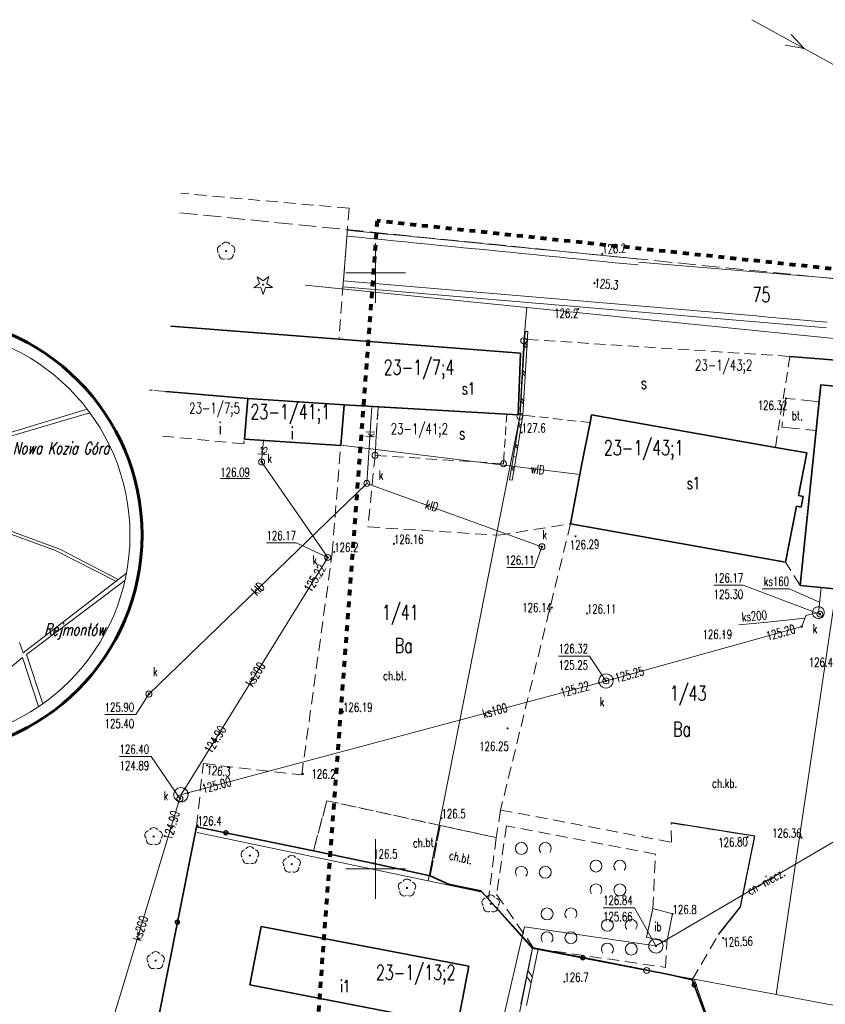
# Model space of a CAD drawing. Header units: metres. Extents: x 6595698 to 6595908, y 5799298 to 5799471.
# Tile 5 of 6: x 6595770 to 6595838, y 5799389 to 5799471. Entities that reach past the tile are written whole.
import ezdxf
from ezdxf.enums import TextEntityAlignment as Align

# ---------------------------------------------------------------- set-up
doc = ezdxf.new("R2010")
doc.units = ezdxf.units.M
doc.header["$MEASUREMENT"] = 0
for name, pattern in [('1', [0]), ('1_1', [0]), ('1_EGBN', [0]), ('1_EGBU_A', [0]), ('1_OTDI', [0]), ('1_OTKC', [1.5, 1, -0.5]), ('1_OTKJ', [2, 1.5, -0.5]), ('1_OTKK', [0]), ('1_OTKR', [0]), ('1_OTKU', [2, 1.5, -0.5]), ('1_OTZK', [1.5, 1, -0.5]), ('1_OTZZ', [1.5, 1, -0.5]), ('1_SUCP', [0]), ('1_SUEP_A', [0]), ('1_SUKP', [0]), ('1_SUKS', [0]), ('1_SUPK', [0]), ('1_SUWP', [0]), ('3', [1, 0.5, -0.5]), ('GDE', [0]), ('GUK', [2, 1.5, -0.5])]:
    doc.linetypes.add(name, pattern=pattern)
doc.layers.get('0').update_dxf_attribs({"color": 250, "linetype": 'CONTINUOUS', "lineweight": 100})
for name, color, linetype, lineweight in [('1_L_0', 7, '1_1', 15), ('DZIALKI_L_0', 7, '1', 18), ('DZIALKI_T_0', 7, 'CONTINUOUS', 20), ('EGBB_E_T_0', 7, 'CONTINUOUS', 20), ('EGBB_E_T_1', 7, 'CONTINUOUS', 20), ('EGBB_L_0', 7, '1_EGBU_A', 35), ('EGBB_T_0', 7, 'CONTINUOUS', 18), ('EGBC_L_0', 7, '1_EGBN', 18), ('EGBE_T_0', 7, 'CONTINUOUS', 18), ('GRT_T_0', 7, 'CONTINUOUS', 18), ('KLASOUZYTKI_L_0', 3, '3', 15), ('KLASOUZYTKI_T_0', 3, 'CONTINUOUS', 15), ('KRZYZE_L_0', 7, '1', 18), ('OPISY_L_0', 7, '1', 20), ('OPISY_L_5', 7, '1', 60), ('OPISY_T_0', 7, 'CONTINUOUS', 20), ('OTD_E_T_7', 7, 'CONTINUOUS', 0), ('OTD_L_12', 7, 'CONTINUOUS', 18), ('OTD_L_14', 7, '1_OTDI', 18), ('OTD_L_7', 7, 'CONTINUOUS', 18), ('OTK_E_T_1', 7, 'CONTINUOUS', 15), ('OTK_E_T_3', 7, 'CONTINUOUS', 0), ('OTK_L_1', 7, '1_OTKK', 25), ('OTK_L_2', 7, '1_OTKC', 18), ('OTK_L_4', 7, '1_OTKU', 18), ('OTK_L_5', 7, 'CONTINUOUS', 18), ('OTO_L_0', 7, 'CONTINUOUS', 35), ('OTR_T_0', 7, 'CONTINUOUS', 18), ('OTR_T_1', 7, 'CONTINUOUS', 18), ('OTZ_L_0', 7, '1_OTZZ', 18), ('OTZ_L_1', 7, '1_OTZK', 18), ('OTZ_T_0', 3, 'CONTINUOUS', 18), ('OTZ_T_1', 3, 'CONTINUOUS', 18), ('SUCP_E_T_0', 200, 'CONTINUOUS', 18), ('SUCP_L_0', 200, '1_SUCP', 18), ('SUCR_T_0', 200, 'CONTINUOUS', 18), ('SUEP_L_0', 1, '1_SUEP_A', 18), ('SUK_E_T_4', 34, 'CONTINUOUS', 0), ('SUK_L_5', 34, '1_SUKS', 18), ('SUK_T_3', 34, 'CONTINUOUS', 18), ('SUKP_E_T_0', 34, 'CONTINUOUS', 0), ('SUKP_L_0', 34, '1_SUKP', 18), ('SUKR_T_0', 34, 'CONTINUOUS', 18), ('SUP_E_T_1', 7, 'CONTINUOUS', 0), ('SUP_L_1', 7, '1_SUPK', 18), ('SUP_T_4', 7, 'CONTINUOUS', 18), ('SUWP_E_T_0', 5, 'CONTINUOUS', 0), ('SUWP_L_0', 5, '1_SUWP', 18), ('ZAKRES_L_0', 1, '3', 80)]:
    doc.layers.add(name, color=color, linetype=linetype, lineweight=lineweight)
doc.styles.get("Standard").update_dxf_attribs({"font": 'Simplex.SHX', "width": 0.75})

# ---------------------------------------------------------------- blocks, each defined once
blk = doc.blocks.new('1_EGBP12_01')
at = {"linetype": 'Continuous'}
blk.add_circle((0, 0), 0.25, dxfattribs=at)
blk = doc.blocks.new('1_OTZK')
at = {"linetype": 'Continuous'}
for centre in [(-1, 1), (1, -1)]:
    blk.add_circle(centre, 0.5, dxfattribs=at)
for centre, start, end in [((1, 1), 318.59038, 221.40962), ((-1, -1), 318.70311, 221.29689)]:
    blk.add_arc(centre, 0.5, start, end, dxfattribs=at)
blk = doc.blocks.new('1_OTRS')
at = {"linetype": 'Continuous'}
blk.add_circle((0, 0), 0.045, dxfattribs=at)
blk = doc.blocks.new('1_OTRN')
at = {"linetype": 'Continuous'}
blk.add_circle((0, 0), 0.045, dxfattribs=at)
blk = doc.blocks.new('1_OTZG')
at = {"linetype": 'Continuous'}
for p, q in [((-0.78225, -0.26495), (-0.3012, 0.09375)), ((-0.3012, 0.09375), (-0.4937, 0.6621)), ((-0.4937, 0.6621), (-0.0039, 0.31545)), ((-0.0039, 0.31545), (0.4771, 0.67415)), ((0.4771, 0.67415), (0.2988, 0.1012)), ((0.2988, 0.1012), (0.7886, -0.24545)), ((-0.18225, -0.2575), (-0.78225, -0.26495)), ((0.01025, -0.82585), (-0.18225, -0.2575)), ((0.1886, -0.2529), (0.01025, -0.82585)), ((0.7886, -0.24545), (0.1886, -0.2529))]:
    blk.add_line(p, q, dxfattribs=at)
blk.add_circle((0, 0), 0.045, dxfattribs=at)
blk = doc.blocks.new('1_OTZL')
at = {"linetype": 'Continuous'}
blk.add_circle((0, 0), 0.045, dxfattribs=at)
for centre, start, end in [((-0.357, 0.116), 102.14447, 221.86002), ((0, 0.375), 30.14012, 149.85988), ((0.357, 0.116), 318.13998, 77.85553), ((-0.22, -0.303), 174.14818, 293.85423), ((0.22, -0.303), 246.14577, 5.85182)]:
    blk.add_arc(centre, 0.375, start, end, dxfattribs=at)
blk = doc.blocks.new('1_SUPS')
at = {"linetype": 'Continuous'}
blk.add_circle((0, 0), 0.0625, dxfattribs=at)
blk = doc.blocks.new('1_SUPW')
at = {"linetype": 'Continuous'}
blk.add_circle((0, 0), 0.25, dxfattribs=at)
blk = doc.blocks.new('1_SUKS')
at = {"linetype": 'Continuous'}
blk.add_circle((0, 0), 0.25, dxfattribs=at)
blk = doc.blocks.new('GRT')
at = {"linetype": 'Continuous'}
blk.add_circle((0, 0), 0.25, dxfattribs=at)

msp = doc.modelspace()

# ---------------------------------------------------------------- linework, layer by layer
at = {"layer": '1_L_0', "linetype": '1_OTKU'}
msp.add_line((6595834.061, 5799437.064), (6595836.945, 5799436.77), dxfattribs=at)
at = {"layer": 'DZIALKI_L_0', "linetype": 'GDE'}
for p, q in [((6595794.09, 5799448.97), (6595812.69, 5799447.1)), ((6595812.42, 5799444.3), (6595812.69, 5799447.1)), ((6595812.69, 5799447.1), (6595842.16, 5799444.12)), ((6595812.09, 5799437.96), (6595812.42, 5799444.3)), ((6595804.41, 5799398.99), (6595812.09, 5799437.96)), ((6595833.61, 5799389.46), (6595838.85, 5799424.93)), ((6595785.03, 5799403.06), (6595804.41, 5799398.99)), ((6595808.94, 5799398.04), (6595804.41, 5799398.99)), ((6595813.16, 5799393.33), (6595808.94, 5799398.04)), ((6595805.54, 5799355.65), (6595813.16, 5799393.33)), ((6595813.16, 5799393.33), (6595822.73, 5799391.48)), ((6595822.73, 5799391.48), (6595826.73, 5799390.76)), ((6595833.61, 5799389.46), (6595826.73, 5799390.76)), ((6595826.73, 5799390.76), (6595829.35, 5799383.14)), ((6595833.61, 5799389.46), (6595840.49, 5799388.15))]:
    msp.add_line(p, q, dxfattribs=at)
at = {"layer": 'EGBB_L_0', "linetype": '1_1'}
for p, q in [((6595812.14, 5799443.259), (6595782.826, 5799445.527)), ((6595812.14, 5799443.259), (6595811.966, 5799438.104)), ((6595789.27, 5799439.45), (6595782.413, 5799440.05)), ((6595835.62, 5799423.778), (6595837.337, 5799440.617)), ((6595837.337, 5799440.617), (6595867.787, 5799437.541)), ((6595789.27, 5799439.45), (6595788.99, 5799436.05)), ((6595797.35, 5799438.92), (6595789.27, 5799439.45)), ((6595797.35, 5799438.92), (6595797.07, 5799435.53)), ((6595811.966, 5799438.104), (6595797.35, 5799438.92)), ((6595817.31, 5799433.99), (6595817.99, 5799437.44)), ((6595817.99, 5799437.44), (6595818.12, 5799438.09)), ((6595818.12, 5799438.09), (6595833.53, 5799435.35)), ((6595797.07, 5799435.53), (6595788.99, 5799436.05)), ((6595836.165, 5799434.894), (6595833.53, 5799435.35)), ((6595835.479, 5799431.329), (6595836.165, 5799434.894)), ((6595816.351, 5799428.958), (6595817.31, 5799433.99)), ((6595835.479, 5799431.329), (6595835.856, 5799431.248)), ((6595835.856, 5799431.248), (6595835.696, 5799430.353)), ((6595834.378, 5799425.726), (6595835.302, 5799430.43)), ((6595835.696, 5799430.353), (6595835.302, 5799430.43)), ((6595816.351, 5799428.958), (6595834.378, 5799425.726)), ((6595849.207, 5799422.4), (6595835.62, 5799423.778))]:
    msp.add_line(p, q, dxfattribs=at)
at = {"layer": 'EGBB_L_0', "linetype": '1_EGBU_A'}
for p, q in [((6595789.45, 5799390.28), (6595790.4, 5799395.17)), ((6595790.4, 5799395.17), (6595807.83, 5799391.84)), ((6595807.83, 5799391.84), (6595806.869, 5799386.896)), ((6595806.869, 5799386.896), (6595789.45, 5799390.28))]:
    msp.add_line(p, q, dxfattribs=at)
at = {"layer": 'EGBC_L_0', "linetype": '1_EGBN'}
for p, q in [((6595835.62, 5799423.778), (6595837.337, 5799440.617)), ((6595837.337, 5799440.617), (6595867.787, 5799437.541)), ((6595849.207, 5799422.4), (6595835.62, 5799423.778))]:
    msp.add_line(p, q, dxfattribs=at)
at = {"layer": 'KLASOUZYTKI_L_0', "linetype": 'GUK'}
msp.add_line((6595874.61, 5799445.87), (6595783.544, 5799455.043), dxfattribs=at)
at = {"layer": 'KRZYZE_L_0', "linetype": '1'}
for p, q in [((6595800, 5799447.5), (6595800, 5799452.5)), ((6595797.5, 5799450), (6595802.5, 5799450)), ((6595800, 5799397.5), (6595800, 5799402.5)), ((6595797.5, 5799400), (6595802.5, 5799400))]:
    msp.add_line(p, q, dxfattribs=at)
at = {"layer": 'OPISY_L_0', "linetype": '1'}
for p, q in [((6595768.429, 5799436.329), (6595775.8, 5799438.575)), ((6595776.035, 5799438.263), (6595768.628, 5799436.071)), ((6595773.145, 5799426.708), (6595763.922, 5799430.069)), ((6595764.031, 5799430.306), (6595773.515, 5799426.834)), ((6595778.218, 5799424.136), (6595773.145, 5799426.708)), ((6595773.515, 5799426.834), (6595778.417, 5799424.29)), ((6595770.431, 5799418.127), (6595779.098, 5799424.815)), ((6595778.967, 5799424.182), (6595770.729, 5799417.985)), ((6595770.129, 5799418.979), (6595770.431, 5799418.127)), ((6595770.37, 5799417.72), (6595761.899, 5799410.661)), ((6595771.725, 5799413.61), (6595770.37, 5799417.72)), ((6595770.729, 5799417.985), (6595772.08, 5799413.855))]:
    msp.add_line(p, q, dxfattribs=at)
msp.add_circle((6595762.049, 5799428.005), 17.344, dxfattribs=at)
at = {"layer": 'OPISY_L_5', "linetype": '1'}
msp.add_circle((6595762.049, 5799428.005), 18.357, dxfattribs=at)
at = {"layer": 'OTD_L_12'}
for p, q in [((6595812.539, 5799445.087), (6595812.398, 5799442.754)), ((6595812.777, 5799445.072), (6595812.539, 5799445.087)), ((6595812.777, 5799445.072), (6595812.637, 5799442.739)), ((6595812.483, 5799444.153), (6595812.707, 5799443.906)), ((6595812.468, 5799443.92), (6595812.693, 5799443.673)), ((6595812.398, 5799442.754), (6595812.257, 5799440.421)), ((6595812.637, 5799442.739), (6595812.496, 5799440.407)), ((6595812.328, 5799441.588), (6595812.552, 5799441.34)), ((6595812.342, 5799441.821), (6595812.566, 5799441.573)), ((6595812.257, 5799440.421), (6595812.116, 5799438.089)), ((6595812.496, 5799440.407), (6595812.355, 5799438.074)), ((6595812.187, 5799439.255), (6595812.411, 5799439.007)), ((6595812.201, 5799439.488), (6595812.425, 5799439.24)), ((6595812.118, 5799438.1), (6595811.839, 5799436.345)), ((6595812.006, 5799437.398), (6595812.214, 5799437.185)), ((6595812.354, 5799438.063), (6595812.075, 5799436.308)), ((6595812.355, 5799438.074), (6595812.116, 5799438.089)), ((6595812.354, 5799438.063), (6595812.118, 5799438.1)), ((6595811.978, 5799437.223), (6595812.186, 5799437.01)), ((6595811.839, 5799436.345), (6595811.56, 5799434.591)), ((6595812.075, 5799436.308), (6595811.796, 5799434.553)), ((6595811.7, 5799435.468), (6595811.908, 5799435.255)), ((6595811.728, 5799435.643), (6595811.936, 5799435.431)), ((6595811.561, 5799434.592), (6595811.223, 5799432.647)), ((6595811.796, 5799434.551), (6595811.458, 5799432.606)), ((6595811.796, 5799434.553), (6595811.56, 5799434.591)), ((6595811.796, 5799434.551), (6595811.561, 5799434.592)), ((6595811.392, 5799433.62), (6595811.593, 5799433.384)), ((6595811.426, 5799433.814), (6595811.627, 5799433.579)), ((6595811.458, 5799432.606), (6595811.223, 5799432.647)), ((6595812.178, 5799388.64), (6595813.148, 5799393.369)), ((6595812.668, 5799388.539), (6595813.638, 5799393.268)), ((6595813.148, 5799393.369), (6595813.638, 5799393.268)), ((6595813.153, 5799390.904), (6595812.76, 5799391.477)), ((6595813.056, 5799390.431), (6595812.663, 5799391.004))]:
    msp.add_line(p, q, dxfattribs=at)
at = {"layer": 'OTD_L_14', "linetype": '1_OTDI'}
for p, q in [((6595823.26, 5799396.669), (6595822.727, 5799394.278)), ((6595824.91, 5799396.22), (6595823.26, 5799396.669)), ((6595824.422, 5799393.844), (6595824.91, 5799396.22)), ((6595822.727, 5799394.278), (6595824.422, 5799393.844))]:
    msp.add_line(p, q, dxfattribs=at)
at = {"layer": 'OTD_L_7'}
for p, q in [((6595812.682, 5799443.53), (6595812.736, 5799444.423)), ((6595813.67, 5799444.363), (6595812.736, 5799444.423)), ((6595815.071, 5799444.271), (6595814.137, 5799444.332)), ((6595816.472, 5799444.18), (6595815.538, 5799444.241)), ((6595817.873, 5799444.089), (6595816.939, 5799444.15)), ((6595819.274, 5799443.998), (6595818.34, 5799444.058)), ((6595820.675, 5799443.906), (6595819.741, 5799443.967)), ((6595822.077, 5799443.815), (6595821.142, 5799443.876)), ((6595823.478, 5799443.724), (6595822.544, 5799443.785)), ((6595824.879, 5799443.633), (6595823.945, 5799443.694)), ((6595826.28, 5799443.542), (6595825.346, 5799443.602)), ((6595827.681, 5799443.45), (6595826.747, 5799443.511)), ((6595829.082, 5799443.359), (6595828.148, 5799443.42)), ((6595830.483, 5799443.268), (6595829.549, 5799443.329)), ((6595831.884, 5799443.177), (6595830.95, 5799443.237)), ((6595833.285, 5799443.085), (6595832.351, 5799443.146)), ((6595812.602, 5799442.191), (6595812.656, 5799443.084)), ((6595834.75, 5799442.99), (6595833.752, 5799443.055)), ((6595834.608, 5799442.103), (6595834.75, 5799442.99)), ((6595812.522, 5799440.851), (6595812.575, 5799441.744)), ((6595834.396, 5799440.772), (6595834.538, 5799441.659)), ((6595781.291, 5799440.148), (6595781.04, 5799440.17)), ((6595782.413, 5799440.05), (6595781.416, 5799440.137)), ((6595783.389, 5799439.964), (6595782.413, 5799440.05)), ((6595784.855, 5799439.836), (6595783.878, 5799439.922)), ((6595812.441, 5799439.511), (6595812.495, 5799440.405)), ((6595834.183, 5799439.442), (6595834.325, 5799440.329)), ((6595786.32, 5799439.708), (6595785.343, 5799439.794)), ((6595787.785, 5799439.58), (6595786.808, 5799439.665)), ((6595789.27, 5799439.45), (6595788.274, 5799439.537)), ((6595789.27, 5799439.45), (6595789.188, 5799438.453)), ((6595812.355, 5799438.067), (6595812.415, 5799439.065)), ((6595833.971, 5799438.111), (6595834.113, 5799438.998)), ((6595800.21, 5799438.74), (6595800.146, 5799437.742)), ((6595800.21, 5799438.74), (6595801.209, 5799438.686)), ((6595801.675, 5799438.661), (6595802.607, 5799438.611)), ((6595803.073, 5799438.586), (6595804.006, 5799438.535)), ((6595804.472, 5799438.51), (6595805.404, 5799438.46)), ((6595805.87, 5799438.435), (6595806.803, 5799438.385)), ((6595807.269, 5799438.359), (6595808.201, 5799438.309)), ((6595808.667, 5799438.284), (6595809.6, 5799438.234)), ((6595810.066, 5799438.209), (6595810.998, 5799438.158)), ((6595810.953, 5799437.454), (6595810.998, 5799438.158)), ((6595789.155, 5799438.053), (6595789.089, 5799437.252)), ((6595800.124, 5799437.403), (6595800.081, 5799436.725)), ((6595812.355, 5799438.067), (6595813.349, 5799437.956)), ((6595813.735, 5799437.913), (6595814.509, 5799437.827)), ((6595814.896, 5799437.784), (6595815.669, 5799437.698)), ((6595816.056, 5799437.655), (6595816.83, 5799437.569)), ((6595817.216, 5799437.526), (6595817.99, 5799437.44)), ((6595818.077, 5799437.873), (6595817.99, 5799437.44)), ((6595819.082, 5799437.919), (6595818.12, 5799438.09)), ((6595820.524, 5799437.663), (6595819.563, 5799437.834)), ((6595821.967, 5799437.406), (6595821.005, 5799437.577)), ((6595833.759, 5799436.781), (6595833.9, 5799437.668)), ((6595789.056, 5799436.851), (6595788.99, 5799436.05)), ((6595810.885, 5799436.397), (6595810.93, 5799437.102)), ((6595823.409, 5799437.15), (6595822.448, 5799437.321)), ((6595824.852, 5799436.893), (6595823.89, 5799437.064)), ((6595826.294, 5799436.637), (6595825.333, 5799436.808)), ((6595827.737, 5799436.38), (6595826.775, 5799436.551)), ((6595783.102, 5799436.208), (6595782.13, 5799436.3)), ((6595784.56, 5799436.069), (6595783.588, 5799436.162)), ((6595786.018, 5799435.931), (6595785.046, 5799436.023)), ((6595787.476, 5799435.792), (6595786.504, 5799435.885)), ((6595788.957, 5799435.651), (6595787.962, 5799435.746)), ((6595788.979, 5799435.917), (6595788.957, 5799435.651)), ((6595800.059, 5799436.386), (6595800.015, 5799435.707)), ((6595810.817, 5799435.34), (6595810.862, 5799436.045)), ((6595829.18, 5799436.124), (6595828.218, 5799436.295)), ((6595830.622, 5799435.867), (6595829.66, 5799436.038)), ((6595832.065, 5799435.611), (6595831.103, 5799435.782)), ((6595833.53, 5799435.35), (6595833.688, 5799436.337)), ((6595799.994, 5799435.368), (6595799.95, 5799434.69)), ((6595810.73, 5799433.99), (6595810.794, 5799434.988)), ((6595833.53, 5799435.35), (6595832.545, 5799435.525)), ((6595799.95, 5799434.69), (6595800.948, 5799434.625)), ((6595801.414, 5799434.595), (6595802.345, 5799434.534)), ((6595802.811, 5799434.504), (6595803.743, 5799434.444)), ((6595804.209, 5799434.413), (6595805.14, 5799434.353)), ((6595805.606, 5799434.323), (6595806.538, 5799434.262)), ((6595807.003, 5799434.232), (6595807.935, 5799434.171)), ((6595808.401, 5799434.141), (6595809.333, 5799434.081)), ((6595809.798, 5799434.05), (6595810.73, 5799433.99))]:
    msp.add_line(p, q, dxfattribs=at)
at = {"layer": 'OTK_L_1', "linetype": '1_OTKK'}
for p, q in [((6595831.8, 5799402.75), (6595824.79, 5799403.85)), ((6595831.8, 5799402.75), (6595824.79, 5799403.85)), ((6595830.61, 5799396.83), (6595831.8, 5799402.75)), ((6595830.61, 5799396.83), (6595831.8, 5799402.75)), ((6595828.77, 5799394.5), (6595830.61, 5799396.83)), ((6595828.77, 5799394.5), (6595830.61, 5799396.83))]:
    msp.add_line(p, q, dxfattribs=at)
at = {"layer": 'OTK_L_2', "linetype": '1_OTKC'}
for p, q in [((6595797.07, 5799435.53), (6595797.35, 5799438.92)), ((6595797.35, 5799438.92), (6595800.21, 5799438.74)), ((6595799.95, 5799434.69), (6595800.21, 5799438.74)), ((6595796.36, 5799426.5), (6595797.07, 5799435.53)), ((6595799.95, 5799434.69), (6595799.36, 5799428.69)), ((6595799.36, 5799428.69), (6595810.3, 5799427.99)), ((6595810.3, 5799427.99), (6595816.351, 5799428.958)), ((6595816.351, 5799428.958), (6595810.48, 5799404.94)), ((6595816.351, 5799428.958), (6595810.48, 5799404.94)), ((6595834.378, 5799425.726), (6595816.351, 5799428.958)), ((6595793.8, 5799407.88), (6595796.36, 5799426.5)), ((6595835.62, 5799423.778), (6595834.378, 5799425.726)), ((6595849.207, 5799422.4), (6595835.62, 5799423.778)), ((6595784.97, 5799403.54), (6595785.55, 5799408.83)), ((6595785.55, 5799408.83), (6595793.8, 5799407.88)), ((6595794.779, 5799401.51), (6595795.92, 5799405.72)), ((6595795.92, 5799405.72), (6595794.779, 5799401.51)), ((6595795.92, 5799405.72), (6595805.412, 5799403.646)), ((6595805.412, 5799403.646), (6595795.92, 5799405.72)), ((6595810.48, 5799404.94), (6595810.11, 5799402.62)), ((6595810.48, 5799404.94), (6595824.81, 5799402.23)), ((6595794.779, 5799401.51), (6595784.97, 5799403.54)), ((6595805.412, 5799403.646), (6595804.58, 5799399.41)), ((6595804.58, 5799399.41), (6595805.412, 5799403.646)), ((6595810.11, 5799402.62), (6595805.412, 5799403.646)), ((6595805.412, 5799403.646), (6595810.11, 5799402.62)), ((6595831.8, 5799402.75), (6595824.79, 5799403.85)), ((6595824.81, 5799402.23), (6595824.79, 5799403.85)), ((6595830.61, 5799396.83), (6595831.8, 5799402.75)), ((6595810.11, 5799402.62), (6595809.47, 5799397.45)), ((6595794.779, 5799401.51), (6595799.85, 5799400.46)), ((6595799.85, 5799400.46), (6595804.58, 5799399.41)), ((6595804.58, 5799399.41), (6595806.1, 5799398.73)), ((6595806.1, 5799398.73), (6595808.83, 5799398.15)), ((6595808.83, 5799398.15), (6595809.47, 5799397.45)), ((6595828.77, 5799394.5), (6595830.61, 5799396.83)), ((6595826.563, 5799390.691), (6595828.77, 5799394.5)), ((6595829.377, 5799383.256), (6595826.563, 5799390.691))]:
    msp.add_line(p, q, dxfattribs=at)
at = {"layer": 'OTK_L_4', "linetype": '1_OTKU'}
for p, q in [((6595834.409, 5799439.474), (6595834.061, 5799437.064)), ((6595837.192, 5799439.19), (6595834.409, 5799439.474)), ((6595836.945, 5799436.77), (6595837.192, 5799439.19)), ((6595834.061, 5799437.064), (6595836.945, 5799436.77))]:
    msp.add_line(p, q, dxfattribs=at)
at = {"layer": 'OTK_L_5', "linetype": '1_OTKR'}
for p, q in [((6595797.28, 5799449.09), (6595797.608, 5799453.33)), ((6595822.06, 5799450.91), (6595851.74, 5799448.42))]:
    msp.add_line(p, q, dxfattribs=at)
at = {"layer": 'OTK_L_5', "linetype": '1_OTKJ'}
for p, q in [((6595798.562, 5799452.984), (6595797.584, 5799453.081)), ((6595798.611, 5799453.482), (6595797.633, 5799453.579)), ((6595799.589, 5799453.385), (6595798.611, 5799453.482)), ((6595800.567, 5799453.288), (6595799.589, 5799453.385)), ((6595801.545, 5799453.191), (6595800.567, 5799453.288)), ((6595802.523, 5799453.095), (6595801.545, 5799453.191)), ((6595803.501, 5799452.998), (6595802.523, 5799453.095)), ((6595799.54, 5799452.888), (6595798.562, 5799452.984)), ((6595800.518, 5799452.791), (6595799.54, 5799452.888)), ((6595801.496, 5799452.694), (6595800.518, 5799452.791)), ((6595802.474, 5799452.597), (6595801.496, 5799452.694)), ((6595803.452, 5799452.5), (6595802.474, 5799452.597)), ((6595804.43, 5799452.404), (6595803.452, 5799452.5)), ((6595804.479, 5799452.901), (6595803.501, 5799452.998)), ((6595805.408, 5799452.307), (6595804.43, 5799452.404)), ((6595805.458, 5799452.804), (6595804.479, 5799452.901)), ((6595806.386, 5799452.21), (6595805.408, 5799452.307)), ((6595806.436, 5799452.708), (6595805.458, 5799452.804)), ((6595807.364, 5799452.113), (6595806.386, 5799452.21)), ((6595807.414, 5799452.611), (6595806.436, 5799452.708)), ((6595808.392, 5799452.514), (6595807.414, 5799452.611)), ((6595809.37, 5799452.417), (6595808.392, 5799452.514)), ((6595810.348, 5799452.32), (6595809.37, 5799452.417)), ((6595811.326, 5799452.224), (6595810.348, 5799452.32)), ((6595812.304, 5799452.127), (6595811.326, 5799452.224)), ((6595808.342, 5799452.016), (6595807.364, 5799452.113)), ((6595809.321, 5799451.92), (6595808.342, 5799452.016)), ((6595810.299, 5799451.823), (6595809.321, 5799451.92)), ((6595811.277, 5799451.726), (6595810.299, 5799451.823)), ((6595812.255, 5799451.629), (6595811.277, 5799451.726)), ((6595813.233, 5799451.532), (6595812.255, 5799451.629)), ((6595813.282, 5799452.03), (6595812.304, 5799452.127)), ((6595814.211, 5799451.436), (6595813.233, 5799451.532)), ((6595814.26, 5799451.933), (6595813.282, 5799452.03)), ((6595815.189, 5799451.339), (6595814.211, 5799451.436)), ((6595815.238, 5799451.836), (6595814.26, 5799451.933)), ((6595816.216, 5799451.74), (6595815.238, 5799451.836)), ((6595817.194, 5799451.643), (6595816.216, 5799451.74)), ((6595818.172, 5799451.546), (6595817.194, 5799451.643)), ((6595819.15, 5799451.449), (6595818.172, 5799451.546)), ((6595820.128, 5799451.352), (6595819.15, 5799451.449)), ((6595816.167, 5799451.242), (6595815.189, 5799451.339)), ((6595817.145, 5799451.145), (6595816.167, 5799451.242)), ((6595818.123, 5799451.048), (6595817.145, 5799451.145)), ((6595819.101, 5799450.952), (6595818.123, 5799451.048)), ((6595820.079, 5799450.855), (6595819.101, 5799450.952)), ((6595821.057, 5799450.758), (6595820.079, 5799450.855)), ((6595821.107, 5799451.256), (6595820.128, 5799451.352)), ((6595822.035, 5799450.661), (6595821.057, 5799450.758)), ((6595822.085, 5799451.159), (6595821.107, 5799451.256)), ((6595797.302, 5799449.339), (6595798.291, 5799449.254)), ((6595798.291, 5799449.254), (6595799.28, 5799449.17)), ((6595799.28, 5799449.17), (6595800.27, 5799449.086)), ((6595800.27, 5799449.086), (6595801.259, 5799449.001)), ((6595801.259, 5799449.001), (6595802.248, 5799448.917)), ((6595802.248, 5799448.917), (6595803.237, 5799448.832)), ((6595797.259, 5799448.841), (6595798.248, 5799448.756)), ((6595798.248, 5799448.756), (6595799.238, 5799448.672)), ((6595799.238, 5799448.672), (6595800.227, 5799448.587)), ((6595800.227, 5799448.587), (6595801.216, 5799448.503)), ((6595801.216, 5799448.503), (6595802.206, 5799448.418)), ((6595802.206, 5799448.418), (6595803.195, 5799448.334)), ((6595803.195, 5799448.334), (6595804.184, 5799448.25)), ((6595803.237, 5799448.832), (6595804.227, 5799448.748)), ((6595804.184, 5799448.25), (6595805.173, 5799448.165)), ((6595804.227, 5799448.748), (6595805.216, 5799448.663)), ((6595805.173, 5799448.165), (6595806.163, 5799448.081)), ((6595805.216, 5799448.663), (6595806.205, 5799448.579)), ((6595806.163, 5799448.081), (6595807.152, 5799447.996)), ((6595806.205, 5799448.579), (6595807.194, 5799448.494)), ((6595807.194, 5799448.494), (6595808.184, 5799448.41)), ((6595808.184, 5799448.41), (6595809.173, 5799448.325)), ((6595809.173, 5799448.325), (6595810.162, 5799448.241)), ((6595810.162, 5799448.241), (6595811.152, 5799448.156)), ((6595811.152, 5799448.156), (6595812.141, 5799448.072)), ((6595812.141, 5799448.072), (6595813.13, 5799447.988)), ((6595807.152, 5799447.996), (6595808.141, 5799447.912)), ((6595808.141, 5799447.912), (6595809.131, 5799447.827)), ((6595809.131, 5799447.827), (6595810.12, 5799447.743)), ((6595810.12, 5799447.743), (6595811.109, 5799447.658)), ((6595811.109, 5799447.658), (6595812.098, 5799447.574)), ((6595812.098, 5799447.574), (6595813.088, 5799447.489)), ((6595813.088, 5799447.489), (6595814.077, 5799447.405)), ((6595813.13, 5799447.988), (6595814.119, 5799447.903)), ((6595814.077, 5799447.405), (6595815.066, 5799447.32)), ((6595814.119, 5799447.903), (6595815.109, 5799447.819)), ((6595815.066, 5799447.32), (6595816.055, 5799447.236)), ((6595815.109, 5799447.819), (6595816.098, 5799447.734)), ((6595816.098, 5799447.734), (6595817.087, 5799447.65)), ((6595817.087, 5799447.65), (6595818.077, 5799447.565)), ((6595818.077, 5799447.565), (6595819.066, 5799447.481)), ((6595819.066, 5799447.481), (6595820.055, 5799447.396)), ((6595820.055, 5799447.396), (6595821.044, 5799447.312)), ((6595821.044, 5799447.312), (6595822.034, 5799447.227)), ((6595816.055, 5799447.236), (6595817.045, 5799447.152)), ((6595817.045, 5799447.152), (6595818.034, 5799447.067)), ((6595818.034, 5799447.067), (6595819.023, 5799446.983)), ((6595819.023, 5799446.983), (6595820.013, 5799446.898)), ((6595820.013, 5799446.898), (6595821.002, 5799446.814)), ((6595821.002, 5799446.814), (6595821.991, 5799446.729)), ((6595821.991, 5799446.729), (6595822.98, 5799446.645)), ((6595822.034, 5799447.227), (6595823.023, 5799447.143)), ((6595822.98, 5799446.645), (6595823.97, 5799446.56)), ((6595823.023, 5799447.143), (6595824.012, 5799447.058)), ((6595823.97, 5799446.56), (6595824.959, 5799446.476)), ((6595824.012, 5799447.058), (6595825.001, 5799446.974)), ((6595824.959, 5799446.476), (6595825.948, 5799446.391)), ((6595825.001, 5799446.974), (6595825.991, 5799446.89)), ((6595825.991, 5799446.89), (6595826.98, 5799446.805)), ((6595826.98, 5799446.805), (6595827.969, 5799446.721)), ((6595827.969, 5799446.721), (6595828.959, 5799446.636)), ((6595828.959, 5799446.636), (6595829.948, 5799446.552)), ((6595829.948, 5799446.552), (6595830.937, 5799446.467)), ((6595830.937, 5799446.467), (6595831.926, 5799446.383)), ((6595825.948, 5799446.391), (6595826.938, 5799446.307)), ((6595826.938, 5799446.307), (6595827.927, 5799446.222)), ((6595827.927, 5799446.222), (6595828.916, 5799446.138)), ((6595828.916, 5799446.138), (6595829.905, 5799446.054)), ((6595829.905, 5799446.054), (6595830.895, 5799445.969)), ((6595830.895, 5799445.969), (6595831.884, 5799445.885)), ((6595831.884, 5799445.885), (6595832.873, 5799445.8)), ((6595831.926, 5799446.383), (6595832.916, 5799446.298)), ((6595832.873, 5799445.8), (6595833.862, 5799445.716)), ((6595832.916, 5799446.298), (6595833.905, 5799446.214)), ((6595833.862, 5799445.716), (6595834.852, 5799445.631)), ((6595833.905, 5799446.214), (6595834.894, 5799446.129)), ((6595834.852, 5799445.631), (6595835.841, 5799445.547)), ((6595834.894, 5799446.129), (6595835.884, 5799446.045)), ((6595835.884, 5799446.045), (6595836.873, 5799445.96)), ((6595836.873, 5799445.96), (6595837.862, 5799445.876)), ((6595835.841, 5799445.547), (6595836.83, 5799445.462)), ((6595836.83, 5799445.462), (6595837.82, 5799445.378))]:
    msp.add_line(p, q, dxfattribs=at)
at = {"layer": 'OTO_L_0'}
for p, q in [((6595834.75, 5799442.99), (6595842.224, 5799442.368)), ((6595783.374, 5799395.526), (6595784.97, 5799403.54)), ((6595787.435, 5799403.03), (6595784.97, 5799403.54)), ((6595794.779, 5799401.51), (6595787.435, 5799403.03)), ((6595799.85, 5799400.46), (6595794.779, 5799401.51)), ((6595804.58, 5799399.41), (6595799.85, 5799400.46)), ((6595806.1, 5799398.73), (6595804.58, 5799399.41)), ((6595806.1, 5799398.73), (6595808.83, 5799398.15)), ((6595808.83, 5799398.15), (6595809.47, 5799397.45)), ((6595809.47, 5799397.45), (6595813.18, 5799393.39)), ((6595781.778, 5799387.513), (6595783.374, 5799395.526)), ((6595817.378, 5799392.56), (6595813.18, 5799393.39)), ((6595824.735, 5799391.104), (6595817.378, 5799392.56)), ((6595826.563, 5799390.691), (6595824.735, 5799391.104)), ((6595826.722, 5799390.27), (6595826.563, 5799390.691)), ((6595829.377, 5799383.256), (6595826.722, 5799390.27))]:
    msp.add_line(p, q, dxfattribs=at)
for centre in [(6595787.435, 5799403.03), (6595783.374, 5799395.526), (6595817.378, 5799392.56), (6595826.722, 5799390.27)]:
    msp.add_circle(centre, 0.17, dxfattribs=at)
at = {"layer": 'OTZ_L_0', "linetype": '1_OTZZ'}
for p, q in [((6595797.77, 5799455.42), (6595783.667, 5799456.677)), ((6595797.77, 5799455.42), (6595797.608, 5799453.33)), ((6595797.608, 5799453.33), (6595797.28, 5799449.09)), ((6595797.28, 5799449.09), (6595796.921, 5799444.436)), ((6595796.921, 5799444.436), (6595782.826, 5799445.527))]:
    msp.add_line(p, q, dxfattribs=at)
at = {"layer": 'OTZ_L_1', "linetype": '1_OTZK'}
for p, q in [((6595810.965, 5799403.624), (6595810.152, 5799397.857)), ((6595823.472, 5799401.233), (6595810.965, 5799403.624)), ((6595823.26, 5799396.669), (6595823.472, 5799401.233)), ((6595810.152, 5799397.857), (6595813.273, 5799393.328)), ((6595822.727, 5799394.278), (6595823.26, 5799396.669)), ((6595824.422, 5799393.844), (6595822.727, 5799394.278)), ((6595824.322, 5799391.737), (6595824.422, 5799393.844)), ((6595813.273, 5799393.328), (6595813.502, 5799393.31)), ((6595813.502, 5799393.31), (6595824.322, 5799391.737))]:
    msp.add_line(p, q, dxfattribs=at)
at = {"layer": 'SUCP_L_0', "linetype": '1_SUCP'}
for p, q in [((6595824.027, 5799393.844), (6595838.457, 5799402.288)), ((6595810.51, 5799386.6), (6595812.5, 5799395.15)), ((6595812.5, 5799395.15), (6595822.916, 5799393.627)), ((6595822.916, 5799393.627), (6595823.51, 5799393.54)), ((6595823.51, 5799393.54), (6595824.027, 5799393.844))]:
    msp.add_line(p, q, dxfattribs=at)
at = {"layer": 'SUCR_T_0', "linetype": 'Continuous', "lineweight": 0}
for p in [(6595819.08, 5799396.739), (6595823.51, 5799393.54)]:
    msp.add_line(p, (6595821.713, 5799396.739), dxfattribs=at)
at = {"layer": 'SUEP_L_0', "linetype": '1_SUEP_A'}
for p, q in [((6595831.56, 5799471.24), (6595835.936, 5799468.82)), ((6595834.865, 5799469.984), (6595835.936, 5799468.82)), ((6595835.936, 5799468.82), (6595834.381, 5799469.109)), ((6595835.936, 5799468.82), (6595844.687, 5799463.981))]:
    msp.add_line(p, q, dxfattribs=at)
at = {"layer": 'SUK_L_5', "linetype": '1_SUKS'}
for start, end in [(83.69383, 192.85134), (12.85134, 83.69383), (192.85263, 12.85004)]:
    msp.add_arc((6595837.142, 5799421.5), 0.5, start, end, dxfattribs=at)
at = {"layer": 'SUKP_E_T_0', "linetype": 'Continuous', "lineweight": 0}
for p, q in [((6595832.423, 5799423.5), (6595834.676, 5799423.5)), ((6595837.239, 5799422.378), (6595834.676, 5799423.5)), ((6595836.005, 5799421.036), (6595832.876, 5799420.689)), ((6595830.47, 5799420.47), (6595832.876, 5799420.689))]:
    msp.add_line(p, q, dxfattribs=at)
at = {"layer": 'SUKP_L_0', "linetype": '1_SUKP'}
for p, q in [((6595799.26, 5799432.34), (6595799.69, 5799438.77)), ((6595790.44, 5799434.14), (6595790.59, 5799435.947)), ((6595790.44, 5799434.14), (6595795.98, 5799426.13)), ((6595780.99, 5799414.67), (6595799.26, 5799432.34)), ((6595799.26, 5799432.34), (6595813.95, 5799427.03)), ((6595783.986, 5799406.73), (6595795.98, 5799426.13)), ((6595837.197, 5799421.997), (6595837.374, 5799423.6)), ((6595837.142, 5799421.5), (6595837.197, 5799421.997)), ((6595835.735, 5799420.326), (6595836.09, 5799421.26)), ((6595836.09, 5799421.26), (6595836.655, 5799421.389)), ((6595836.655, 5799421.389), (6595837.142, 5799421.5)), ((6595819.9, 5799415.925), (6595835.735, 5799420.326)), ((6595819.32, 5799415.77), (6595819.9, 5799415.925)), ((6595784.25, 5799406.375), (6595818.74, 5799415.615)), ((6595818.74, 5799415.615), (6595819.32, 5799415.77)), ((6595783.496, 5799405.646), (6595783.67, 5799406.22)), ((6595783.67, 5799406.22), (6595783.986, 5799406.73)), ((6595783.67, 5799406.22), (6595784.25, 5799406.375)), ((6595774.07, 5799374.58), (6595783.496, 5799405.646))]:
    msp.add_line(p, q, dxfattribs=at)
at = {"layer": 'SUKR_T_0', "linetype": 'Continuous', "lineweight": 0}
for p, q in [((6595790.855, 5799427.34), (6595793.325, 5799427.34)), ((6595795.98, 5799426.13), (6595793.325, 5799427.34)), ((6595813.95, 5799427.03), (6595813.334, 5799425.276)), ((6595811, 5799425.276), (6595813.334, 5799425.276)), ((6595828.357, 5799423.788), (6595830.827, 5799423.788)), ((6595837.26, 5799421.373), (6595830.827, 5799423.788)), ((6595815.343, 5799417.846), (6595817.948, 5799417.846)), ((6595819.32, 5799415.77), (6595817.948, 5799417.846)), ((6595780.99, 5799414.67), (6595779.88, 5799412.94)), ((6595777.274, 5799412.94), (6595779.88, 5799412.94)), ((6595778.528, 5799409.418), (6595781.161, 5799409.418)), ((6595783.59, 5799405.9), (6595781.161, 5799409.418))]:
    msp.add_line(p, q, dxfattribs=at)
at = {"layer": 'SUP_L_1', "linetype": '1_SUPK'}
for centre, start, end in [((6595819.32, 5799415.77), 14.99053, 195.00231), ((6595819.32, 5799415.77), 194.99053, 15.00231), ((6595783.67, 5799406.22), 58.27223, 238.27223), ((6595783.67, 5799406.22), 253.1215, 14.99642), ((6595783.67, 5799406.22), 14.99642, 58.27223), ((6595783.67, 5799406.22), 238.27223, 253.1215), ((6595823.51, 5799393.54), 171.68261, 351.67852), ((6595823.51, 5799393.54), 118.7388, 171.68056), ((6595823.51, 5799393.54), 30.47223, 118.73881), ((6595823.51, 5799393.54), 351.68056, 30.47223)]:
    msp.add_arc(centre, 0.6, start, end, dxfattribs=at)
at = {"layer": 'SUWP_L_0', "linetype": '1_SUWP'}
msp.add_line((6595797.08, 5799435.55), (6595817.13, 5799433.08), dxfattribs=at)
at = {"layer": 'ZAKRES_L_0', "linetype": '3'}
for p, q in [((6595800.124, 5799454.355), (6595790.784, 5799328.651)), ((6595877.978, 5799446.153), (6595800.124, 5799454.355))]:
    msp.add_line(p, q, dxfattribs=at)

# ---------------------------------------------------------------- block references
at = {"layer": 'EGBE_T_0', "rotation": 2.862412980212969}
for p in [(6595799.95, 5799434.69), (6595810.73, 5799433.99)]:
    msp.add_blockref('1_EGBP12_01', p, dxfattribs=at)
at = {"layer": 'GRT_T_0'}
for p in [(6595812.42, 5799444.3), (6595812.09, 5799437.96), (6595822.73, 5799391.48)]:
    msp.add_blockref('GRT', p, dxfattribs=at)
at = {"layer": 'OTK_E_T_1'}
for p in [(6595813.229, 5799400.714), (6595819.485, 5799399.233), (6595815.378, 5799395.222), (6595820.44, 5799394.267)]:
    msp.add_blockref('1_OTZK', p, dxfattribs=at)
at = {"layer": 'OTR_T_0'}
for p in [(6595834.41, 5799439.47), (6595801.54, 5799427.27), (6595814.777, 5799421.919), (6595817.72, 5799421.43), (6595829.19, 5799419.71), (6595797.27, 5799413.18), (6595811.07, 5799411.79), (6595835.73, 5799402.62)]:
    msp.add_blockref('1_OTRS', p, dxfattribs=at)
at = {"layer": 'OTR_T_0', "rotation": 2.290616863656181}
for p in [(6595816.77, 5799427.9), (6595831.2, 5799402.67), (6595829.15, 5799394.2)]:
    msp.add_blockref('1_OTRS', p, dxfattribs=at)
at = {"layer": 'OTR_T_1'}
for name, p in [('1_OTRN', (6595819.01, 5799451.6)), ('1_OTRN', (6595818.36, 5799449.15)), ('1_OTRN', (6595817, 5799446.98)), ('1_OTRN', (6595812.24, 5799436.61)), ('1_OTRS', (6595796.531, 5799426.593)), ('1_OTRS', (6595785.862, 5799408.683)), ('1_OTRS', (6595793.905, 5799407.977)), ('1_OTRS', (6595805.53, 5799404.25)), ('1_OTRS', (6595785.058, 5799403.647)), ('1_OTRS', (6595799.85, 5799400.46)), ('1_OTRS', (6595824.91, 5799396.22)), ('1_OTRN', (6595815.83, 5799390.534))]:
    msp.add_blockref(name, p, dxfattribs=at)
at = {"layer": 'OTZ_T_0'}
for p in [(6595787.461, 5799451.832), (6595781.38, 5799402.72), (6595781.38, 5799402.72), (6595789.45, 5799401.12), (6595789.45, 5799401.12), (6595792.96, 5799400.4), (6595792.96, 5799400.4), (6595802.63, 5799398.4), (6595802.63, 5799398.4), (6595809.65, 5799397.07), (6595809.65, 5799397.07), (6595781.55, 5799392.31), (6595781.55, 5799392.31)]:
    msp.add_blockref('1_OTZL', p, dxfattribs=at)
at = {"layer": 'OTZ_T_1'}
msp.add_blockref('1_OTZG', (6595790.564, 5799449.018), dxfattribs=at)
at = {"layer": 'SUCR_T_0'}
msp.add_blockref('1_SUPS', (6595823.51, 5799393.54), dxfattribs=at)
at = {"layer": 'SUK_T_3'}
for name, p in [('1_SUKS', (6595790.44, 5799434.14)), ('1_SUKS', (6595799.26, 5799432.34)), ('1_SUPW', (6595813.95, 5799427.03)), ('1_SUPW', (6595795.98, 5799426.13)), ('1_SUPW', (6595780.99, 5799414.67))]:
    msp.add_blockref(name, p, dxfattribs=at)
at = {"layer": 'SUKR_T_0'}
for p in [(6595790.44, 5799434.14), (6595813.95, 5799427.03), (6595795.862, 5799425.939), (6595795.98, 5799426.13), (6595837.26, 5799421.37), (6595835.74, 5799420.33), (6595819.9, 5799415.925), (6595818.74, 5799415.615), (6595819.32, 5799415.77), (6595780.99, 5799414.67), (6595783.986, 5799406.73), (6595783.59, 5799405.9), (6595784.25, 5799406.375), (6595783.496, 5799405.646)]:
    msp.add_blockref('1_SUPS', p, dxfattribs=at)
at = {"layer": 'SUP_T_4'}
for p in [(6595837.26, 5799421.37), (6595819.32, 5799415.77), (6595783.59, 5799405.9)]:
    msp.add_blockref('1_SUPW', p, dxfattribs=at)

# ---------------------------------------------------------------- texts
at = {"layer": 'DZIALKI_T_0', "width": 0.7}
msp.add_text('75', height=1.25, dxfattribs=at).set_placement((6595831.613, 5799448.792), align=Align.TOP_LEFT)
for s, p in [('1/41', (6595802.068, 5799421.432)), ('1/43', (6595826.213, 5799414.649))]:
    msp.add_text(s, height=1.25, dxfattribs=at).set_placement(p, align=Align.MIDDLE)
at = {"layer": 'EGBB_E_T_0', "width": 0.7}
for s, p in [('s1', (6595807.778, 5799440.304)), ('i', (6595786.965, 5799436.99)), ('i', (6595793.012, 5799436.567)), ('s', (6595807.26, 5799436.52)), ('s1', (6595826.649, 5799432.358)), ('i1', (6595797.424, 5799390.177))]:
    msp.add_text(s, height=1, dxfattribs=at).set_placement(p, align=Align.MIDDLE)
msp.add_text('s', height=1, rotation=2.29059, dxfattribs=at).set_placement((6595822.496, 5799440.745), align=Align.MIDDLE)
at = {"layer": 'EGBB_E_T_1', "width": 0.7}
for s, p in [('23-1/7;4', (6595803.637, 5799441.995)), ('23-1/41;1', (6595792.839, 5799438.258)), ('23-1/43;1', (6595822.486, 5799435.244)), ('23-1/13;2', (6595803.361, 5799391.226))]:
    msp.add_text(s, height=1.25, dxfattribs=at).set_placement(p, align=Align.MIDDLE)
at = {"layer": 'EGBB_T_0', "width": 0.7}
for s, p in [('23-1/43;2', (6595829.191, 5799442.196)), ('23-1/7;5', (6595786.493, 5799438.595)), ('23-1/41;2', (6595803.668, 5799436.857))]:
    msp.add_text(s, height=0.9, dxfattribs=at).set_placement(p, align=Align.MIDDLE)
at = {"layer": 'KLASOUZYTKI_T_0', "width": 0.7}
for p in [(6595802.36, 5799418.745), (6595825.698, 5799411.728)]:
    msp.add_text('Ba', height=1.242, dxfattribs=at).set_placement(p, align=Align.MIDDLE)
at = {"layer": 'OPISY_T_0', "oblique": 15, "width": 0.7}
for s, p in [('Nowa Kozia Góra', (6595777.652, 5799435.789)), ('Rejmontów', (6595777.304, 5799420.588))]:
    msp.add_text(s, height=1, dxfattribs=at).set_placement(p, align=Align.TOP_RIGHT)
at = {"layer": 'OTD_E_T_7', "lineweight": 9, "width": 0.7}
msp.add_text('ib', height=0.75, dxfattribs=at).set_placement((6595823.682, 5799395.176), align=Align.MIDDLE)
at = {"layer": 'OTK_E_T_1', "width": 0.7}
for s, p in [('ch.bt.', (6595801.625, 5799416.218)), ('ch.kb.', (6595829.273, 5799407.189))]:
    msp.add_text(s, height=0.75, dxfattribs=at).set_placement(p, align=Align.MIDDLE)
for rotation, p in [(2.31373, (6595804.11, 5799402.209)), (347.84506, (6595807.148, 5799400.957))]:
    msp.add_text('ch.bt.', height=0.75, rotation=rotation, dxfattribs=at).set_placement(p, align=Align.MIDDLE)
at = {"layer": 'OTK_E_T_3', "lineweight": 9, "width": 0.7}
msp.add_text('bt.', height=0.75, dxfattribs=at).set_placement((6595835.365, 5799438.025), align=Align.MIDDLE)
at = {"layer": 'OTR_T_0', "lineweight": 9, "width": 0.7}
msp.add_text('126.32', height=0.75, dxfattribs=at).set_placement((6595834.531, 5799439.26), align=Align.TOP_RIGHT)
for s, p in [('126.16', (6595801.54, 5799427.27)), ('126.11', (6595817.72, 5799421.43)), ('126.19', (6595827.424, 5799419.303)), ('126.19', (6595797.27, 5799413.18))]:
    msp.add_text(s, height=0.75, dxfattribs=at).set_placement(p)
msp.add_text('126.29', height=0.75, rotation=2.31373, dxfattribs=at).set_placement((6595817.512, 5799427.583), align=Align.TOP_CENTER)
msp.add_text('126.14', height=0.75, dxfattribs=at).set_placement((6595814.777, 5799421.919), align=Align.MIDDLE_RIGHT)
msp.add_text('126.25', height=0.75, dxfattribs=at).set_placement((6595808.693, 5799410.666), align=Align.TOP_LEFT)
msp.add_text('126.80', height=0.75, rotation=2.29062, dxfattribs=at).set_placement((6595831.2, 5799402.67), align=Align.TOP_RIGHT)
msp.add_text('126.36', height=0.75, dxfattribs=at).set_placement((6595835.73, 5799402.62), align=Align.RIGHT)
msp.add_text('126.56', height=0.75, rotation=2.86241, dxfattribs=at).set_placement((6595829.15, 5799394.2), align=Align.TOP_LEFT)
at = {"layer": 'OTR_T_1', "lineweight": 9, "width": 0.7}
msp.add_text('126.2', height=0.75, rotation=2.86241, dxfattribs=at).set_placement((6595819.01, 5799451.6))
msp.add_text('125.3', height=0.75, rotation=354.85724, dxfattribs=at).set_placement((6595818.36, 5799449.15), align=Align.MIDDLE_LEFT)
for s, p in [('126.2', (6595817, 5799446.98)), ('126.4', (6595838.36, 5799417.71))]:
    msp.add_text(s, height=0.75, dxfattribs=at).set_placement(p, align=Align.TOP_RIGHT)
for s, p in [('127.6', (6595812.24, 5799436.613)), ('126.2', (6595796.531, 5799426.593)), ('126.2', (6595794.616, 5799407.58)), ('126.4', (6595785.058, 5799403.647)), ('126.5', (6595805.53, 5799404.25)), ('126.5', (6595799.803, 5799400.874)), ('126.8', (6595824.91, 5799396.22)), ('126.7', (6595815.83, 5799390.534))]:
    msp.add_text(s, height=0.75, dxfattribs=at).set_placement(p)
msp.add_text('126.3', height=0.75, rotation=354.35315, dxfattribs=at).set_placement((6595785.862, 5799408.683), align=Align.TOP_LEFT)
at = {"layer": 'SUCP_E_T_0', "lineweight": 9, "width": 0.7}
msp.add_text('cn-niecz.', height=0.75, rotation=29.50072, dxfattribs=at).set_placement((6595832.724, 5799398.961), align=Align.MIDDLE)
at = {"layer": 'SUCR_T_0', "lineweight": 9, "width": 0.7}
for s, p in [('126.84', (6595819.08, 5799397.739)), ('125.66', (6595819.08, 5799396.364))]:
    msp.add_text(s, height=0.75, dxfattribs=at).set_placement(p, align=Align.TOP_LEFT)
at = {"layer": 'SUK_E_T_4', "lineweight": 9, "width": 0.7}
for p in [(6595790.92, 5799434.075), (6595800.259, 5799432.672), (6595814, 5799427.656), (6595836.661, 5799419.778), (6595781.336, 5799416.179)]:
    msp.add_text('k', height=0.75, dxfattribs=at).set_placement(p)
msp.add_text('k', height=0.75, rotation=2.29499, dxfattribs=at).set_placement((6595795.112, 5799425.547), align=Align.RIGHT)
at = {"layer": 'SUKP_E_T_0', "lineweight": 9, "width": 0.7}
for s, rotation, p in [('kl', 86.17411, (6595799.536, 5799436.463)), ('ks', 85.26255, (6595790.518, 5799435.085)), ('klD', 343.2742, (6595804.712, 5799430.458)), ('klD', 44.04356, (6595790.13, 5799423.509)), ('ks200', 58.54318, (6595789.923, 5799416.334)), ('ks100', 15.79516, (6595810.007, 5799413.275)), ('ks200', 73.19131, (6595780.268, 5799395.006))]:
    msp.add_text(s, height=0.75, rotation=rotation, dxfattribs=at).set_placement(p, align=Align.MIDDLE)
msp.add_text('ks160', height=0.75, dxfattribs=at).set_placement((6595834.676, 5799424.125), align=Align.MIDDLE_RIGHT)
msp.add_text('ks200', height=0.75, rotation=5.19443, dxfattribs=at).set_placement((6595832.785, 5799421.685), align=Align.TOP_RIGHT)
at = {"layer": 'SUKR_T_0', "lineweight": 9, "width": 0.7}
msp.add_text('%%U126.09', height=0.75, dxfattribs=at).set_placement((6595789.45, 5799433.641), align=Align.TOP_RIGHT)
msp.add_text('126.17', height=0.75, dxfattribs=at).set_placement((6595793.325, 5799427.59), align=Align.RIGHT)
msp.add_text('126.11', height=0.75, dxfattribs=at).set_placement((6595813.334, 5799425.901), align=Align.MIDDLE_RIGHT)
msp.add_text('125.22', height=0.75, rotation=58.54318, dxfattribs=at).set_placement((6595795.55, 5799425.44), align=Align.MIDDLE_RIGHT)
for s, p in [('126.17', (6595828.357, 5799424.788)), ('125.30', (6595828.357, 5799423.413)), ('126.32', (6595815.343, 5799418.846)), ('125.25', (6595815.343, 5799417.471)), ('125.90', (6595777.274, 5799413.94)), ('125.40', (6595777.274, 5799412.565)), ('126.40', (6595778.528, 5799410.418)), ('124.89', (6595778.528, 5799409.043))]:
    msp.add_text(s, height=0.75, dxfattribs=at).set_placement(p, align=Align.TOP_LEFT)
for s, rotation, p in [('125.20', 15.51206, (6595832.784, 5799419.507)), ('125.25', 14.99641, (6595820.093, 5799415.99)), ('125.22', 14.99641, (6595815.518, 5799414.752)), ('124.90', 58.27224, (6595785.887, 5799409.806)), ('125.00', 14.99641, (6595785.46, 5799406.7)), ('124.90', 73.78202, (6595782.53, 5799402.463))]:
    msp.add_text(s, height=0.75, rotation=rotation, dxfattribs=at).set_placement(p, align=Align.MIDDLE_LEFT)
at = {"layer": 'SUP_E_T_1', "lineweight": 9, "width": 0.7}
msp.add_text('k', height=0.75, dxfattribs=at).set_placement((6595818.996, 5799414.024), align=Align.MIDDLE)
msp.add_text('k', height=0.75, dxfattribs=at).set_placement((6595782.218, 5799405.755))
at = {"layer": 'SUWP_E_T_0', "lineweight": 9, "width": 0.7}
msp.add_text('wlD', height=0.75, rotation=353.15723, dxfattribs=at).set_placement((6595813.59, 5799433.516), align=Align.MIDDLE)

doc.saveas('drawing.dxf')
